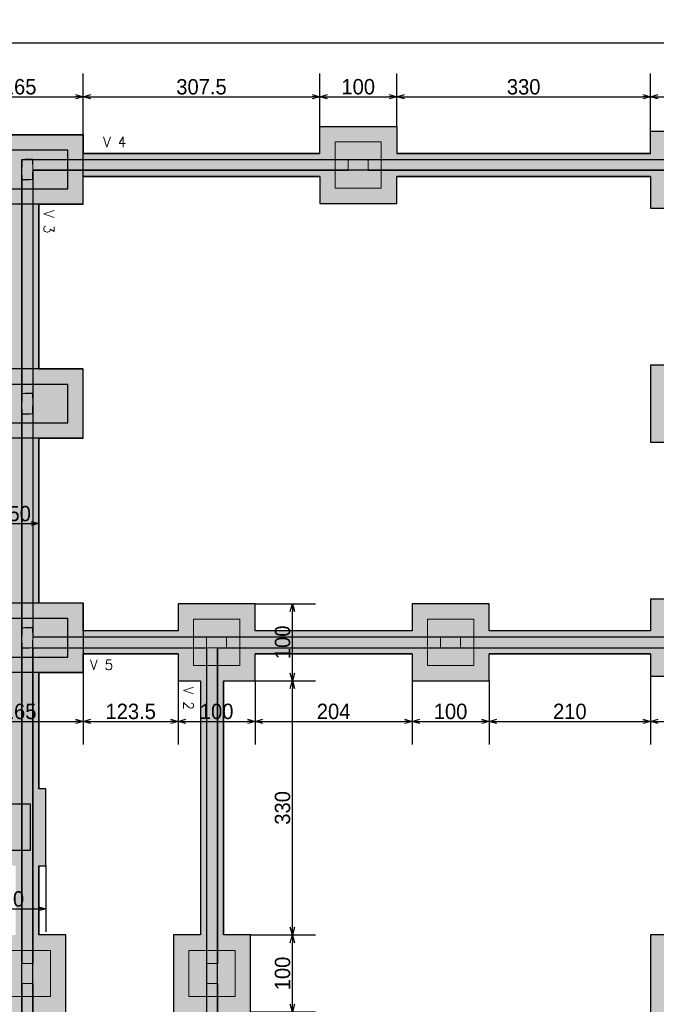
# Model space of a CAD drawing. Header units: millimetres. Extents: x -24 to 384, y -54 to 92.
# Tile 65 of 75: x 237.31 to 245.59, y 72.34 to 85.13. Entities that reach past the tile are written whole.
import ezdxf
from ezdxf.enums import TextEntityAlignment as Align

# ---------------------------------------------------------------- set-up
doc = ezdxf.new("R2010")
doc.units = ezdxf.units.MM
doc.linetypes.add('ACAD_ISO03W100', pattern=[30, 12, -18])
for name, color, linetype, lineweight in [('BL_CONTORNO', 6, 'Continuous', 9), ('PILAR_RET', 2, 'Continuous', 9), ('VIG_REF_VIGAS', 3, 'Continuous', 0)]:
    doc.layers.add(name, color=color, linetype=linetype, lineweight=lineweight)
doc.styles.add('CYPETXT', font='romans', dxfattribs={"height": 0.2})
doc.styles.add('GULIM', font='Gulim.ttf')
doc.dimstyles.new('GULIM-100', dxfattribs={"dimtxt": 0.2, "dimasz": 0.1, "dimexe": 0.3, "dimexo": 0, "dimgap": 0.025, "dimtad": 1, "dimdec": 1, "dimlfac": 100, "dimzin": 12, "dimdsep": 46, "dimtxsty": 'GULIM', "dimblk": 'OPEN30', "dimcen": 0, "dimclrd": 152, "dimclre": 152, "dimclrt": 152, "dimaunit": 1, "dimadec": 0, "dimazin": 0, "dimtfac": 1.875, "dimtdec": 1, "dimtmove": 2, "dimatfit": 3, "dimldrblk": 'OPEN30', "dimfxl": 0, "dimtolj": 1, "dimtzin": 12, "dimlwd": -1, "dimarcsym": 0})

# ---------------------------------------------------------------- blocks, each defined once
blk = doc.blocks.new('_Open30')
at = {"color": 0, "linetype": 'ByBlock', "lineweight": -2}
for p, q in [((-1, 0.27), (0, 0)), ((0, 0), (-1, -0.27)), ((0, 0), (-1, 0))]:
    blk.add_line(p, q, dxfattribs=at)
blk = doc.blocks.new('*D367')
at = {"color": 152, "lineweight": -2, "transparency": 16777216}
for p, q in [((236.487, 83.632), (236.487, 84.428)), ((238.137, 82.732), (238.137, 84.428))]:
    blk.add_line(p, q, dxfattribs=at)
at = {"color": 152, "transparency": 16777216}
blk.add_line((236.587, 84.128), (238.037, 84.128), dxfattribs=at)
at = {"layer": 'Defpoints', "color": 0, "transparency": 16777216}
for p in [(238.137, 84.128), (236.487, 83.632), (238.137, 82.732)]:
    blk.add_point(p, dxfattribs=at)
at = {"color": 152, "transparency": 16777216, "xscale": 0.1, "yscale": 0.1, "zscale": 0.1, "rotation": 180}
blk.add_blockref('_Open30', (236.487, 84.128), dxfattribs=at)
at = {"color": 152, "transparency": 16777216, "xscale": 0.1, "yscale": 0.1, "zscale": 0.1}
blk.add_blockref('_Open30', (238.137, 84.128), dxfattribs=at)
at = {"color": 152, "transparency": 16777216, "insert": (237.312, 84.256), "char_height": 0.2, "attachment_point": 5, "style": 'GULIM'}
blk.add_mtext('\\A1;165', dxfattribs=at)
blk = doc.blocks.new('*D494')
at = {"color": 152, "lineweight": -2, "transparency": 16777216}
for p, q in [((238.137, 82.732), (238.137, 84.428)), ((241.212, 83.742), (241.212, 84.428))]:
    blk.add_line(p, q, dxfattribs=at)
at = {"color": 152, "transparency": 16777216}
blk.add_line((238.237, 84.128), (241.112, 84.128), dxfattribs=at)
at = {"layer": 'Defpoints', "color": 0, "transparency": 16777216}
for p in [(241.212, 84.128), (241.212, 83.742), (238.137, 82.732)]:
    blk.add_point(p, dxfattribs=at)
at = {"color": 152, "transparency": 16777216, "xscale": 0.1, "yscale": 0.1, "zscale": 0.1, "rotation": 180}
blk.add_blockref('_Open30', (238.137, 84.128), dxfattribs=at)
at = {"color": 152, "transparency": 16777216, "xscale": 0.1, "yscale": 0.1, "zscale": 0.1}
blk.add_blockref('_Open30', (241.212, 84.128), dxfattribs=at)
at = {"color": 152, "transparency": 16777216, "insert": (239.675, 84.255), "char_height": 0.2, "attachment_point": 5, "style": 'GULIM'}
blk.add_mtext('\\A1;307.5', dxfattribs=at)
blk = doc.blocks.new('*D495')
at = {"color": 152, "lineweight": -2, "transparency": 16777216}
for p, q in [((241.212, 83.742), (241.212, 84.428)), ((242.212, 83.742), (242.212, 84.428))]:
    blk.add_line(p, q, dxfattribs=at)
at = {"color": 152, "transparency": 16777216}
blk.add_line((241.312, 84.128), (242.112, 84.128), dxfattribs=at)
at = {"layer": 'Defpoints', "color": 0, "transparency": 16777216}
for p in [(242.212, 84.128), (241.212, 83.742), (242.212, 83.742)]:
    blk.add_point(p, dxfattribs=at)
at = {"color": 152, "transparency": 16777216, "xscale": 0.1, "yscale": 0.1, "zscale": 0.1, "rotation": 180}
blk.add_blockref('_Open30', (241.212, 84.128), dxfattribs=at)
at = {"color": 152, "transparency": 16777216, "xscale": 0.1, "yscale": 0.1, "zscale": 0.1}
blk.add_blockref('_Open30', (242.212, 84.128), dxfattribs=at)
at = {"color": 152, "transparency": 16777216, "insert": (241.712, 84.256), "char_height": 0.2, "attachment_point": 5, "style": 'GULIM'}
blk.add_mtext('\\A1;100', dxfattribs=at)
blk = doc.blocks.new('*D496')
at = {"color": 152, "lineweight": -2, "transparency": 16777216}
for p, q in [((242.212, 83.742), (242.212, 84.428)), ((245.512, 83.682), (245.512, 84.428))]:
    blk.add_line(p, q, dxfattribs=at)
at = {"color": 152, "transparency": 16777216}
blk.add_line((242.312, 84.128), (245.412, 84.128), dxfattribs=at)
at = {"layer": 'Defpoints', "color": 0, "transparency": 16777216}
for p in [(245.512, 84.128), (242.212, 83.742), (245.512, 83.682)]:
    blk.add_point(p, dxfattribs=at)
at = {"color": 152, "transparency": 16777216, "xscale": 0.1, "yscale": 0.1, "zscale": 0.1, "rotation": 180}
blk.add_blockref('_Open30', (242.212, 84.128), dxfattribs=at)
at = {"color": 152, "transparency": 16777216, "xscale": 0.1, "yscale": 0.1, "zscale": 0.1}
blk.add_blockref('_Open30', (245.512, 84.128), dxfattribs=at)
at = {"color": 152, "transparency": 16777216, "insert": (243.862, 84.255), "char_height": 0.2, "attachment_point": 5, "style": 'GULIM'}
blk.add_mtext('\\A1;330', dxfattribs=at)
blk = doc.blocks.new('*D497')
at = {"color": 152, "lineweight": -2, "transparency": 16777216}
for p, q in [((245.512, 83.682), (245.512, 84.428)), ((246.512, 83.682), (246.512, 84.428))]:
    blk.add_line(p, q, dxfattribs=at)
at = {"color": 152, "transparency": 16777216}
blk.add_line((245.612, 84.128), (246.412, 84.128), dxfattribs=at)
at = {"layer": 'Defpoints', "color": 0, "transparency": 16777216}
for p in [(246.512, 84.128), (245.512, 83.682), (246.512, 83.682)]:
    blk.add_point(p, dxfattribs=at)
at = {"color": 152, "transparency": 16777216, "xscale": 0.1, "yscale": 0.1, "zscale": 0.1, "rotation": 180}
blk.add_blockref('_Open30', (245.512, 84.128), dxfattribs=at)
at = {"color": 152, "transparency": 16777216, "xscale": 0.1, "yscale": 0.1, "zscale": 0.1}
blk.add_blockref('_Open30', (246.512, 84.128), dxfattribs=at)
at = {"color": 152, "transparency": 16777216, "insert": (246.012, 84.256), "char_height": 0.2, "attachment_point": 5, "style": 'GULIM'}
blk.add_mtext('\\A1;100', dxfattribs=at)
blk = doc.blocks.new('*D368')
at = {"color": 152, "lineweight": -2, "transparency": 16777216}
for p, q in [((202.312, 83.682), (202.312, 85.128)), ((246.512, 83.682), (246.512, 85.128))]:
    blk.add_line(p, q, dxfattribs=at)
at = {"color": 152, "transparency": 16777216}
blk.add_line((202.412, 84.828), (246.412, 84.828), dxfattribs=at)
at = {"layer": 'Defpoints', "color": 0, "transparency": 16777216}
for p in [(246.512, 84.828), (202.312, 83.682), (246.512, 83.682)]:
    blk.add_point(p, dxfattribs=at)
at = {"color": 152, "transparency": 16777216, "xscale": 0.1, "yscale": 0.1, "zscale": 0.1, "rotation": 180}
blk.add_blockref('_Open30', (202.312, 84.828), dxfattribs=at)
at = {"color": 152, "transparency": 16777216, "xscale": 0.1, "yscale": 0.1, "zscale": 0.1}
blk.add_blockref('_Open30', (246.512, 84.828), dxfattribs=at)
at = {"color": 152, "transparency": 16777216, "insert": (224.412, 84.955), "char_height": 0.2, "attachment_point": 5, "style": 'GULIM'}
blk.add_mtext('\\A1;4420', dxfattribs=at)
blk = doc.blocks.new('*D424')
at = {"color": 152, "lineweight": -2, "transparency": 16777216}
for p, q in [((238.137, 76.652), (235.628, 76.652)), ((236.652, 75.142), (235.628, 75.142))]:
    blk.add_line(p, q, dxfattribs=at)
at = {"color": 152, "transparency": 16777216}
blk.add_line((235.928, 75.242), (235.928, 76.552), dxfattribs=at)
at = {"layer": 'Defpoints', "color": 0, "transparency": 16777216}
for p in [(235.928, 76.652), (238.137, 76.652), (236.652, 75.142)]:
    blk.add_point(p, dxfattribs=at)
at = {"color": 152, "transparency": 16777216, "xscale": 0.1, "yscale": 0.1, "zscale": 0.1}
for p, rotation in [((235.928, 76.652), 90), ((235.928, 75.142), 270)]:
    blk.add_blockref('_Open30', p, dxfattribs=dict(at, rotation=rotation))
at = {"color": 152, "transparency": 16777216, "insert": (235.801, 75.897), "char_height": 0.2, "attachment_point": 5, "rotation": 90, "style": 'GULIM'}
blk.add_mtext('\\A1;151', dxfattribs=at)
blk = doc.blocks.new('*D425')
at = {"color": 152, "lineweight": -2, "transparency": 16777216}
for p, q in [((238.137, 77.552), (235.628, 77.552)), ((236.487, 76.652), (235.628, 76.652))]:
    blk.add_line(p, q, dxfattribs=at)
at = {"color": 152, "transparency": 16777216}
blk.add_line((235.928, 76.752), (235.928, 77.452), dxfattribs=at)
at = {"layer": 'Defpoints', "color": 0, "transparency": 16777216}
for p in [(235.928, 77.552), (238.137, 77.552), (236.487, 76.652)]:
    blk.add_point(p, dxfattribs=at)
at = {"color": 152, "transparency": 16777216, "xscale": 0.1, "yscale": 0.1, "zscale": 0.1}
for p, rotation in [((235.928, 77.552), 90), ((235.928, 76.652), 270)]:
    blk.add_blockref('_Open30', p, dxfattribs=dict(at, rotation=rotation))
at = {"color": 152, "transparency": 16777216, "insert": (235.801, 77.102), "char_height": 0.2, "attachment_point": 5, "rotation": 90, "style": 'GULIM'}
blk.add_mtext('\\A1;90', dxfattribs=at)
blk = doc.blocks.new('*D426')
at = {"color": 152, "lineweight": -2, "transparency": 16777216}
for p, q in [((238.137, 79.692), (235.628, 79.692)), ((236.487, 77.552), (235.628, 77.552))]:
    blk.add_line(p, q, dxfattribs=at)
at = {"color": 152, "transparency": 16777216}
blk.add_line((235.928, 77.652), (235.928, 79.592), dxfattribs=at)
at = {"layer": 'Defpoints', "color": 0, "transparency": 16777216}
for p in [(235.928, 79.692), (238.137, 79.692), (236.487, 77.552)]:
    blk.add_point(p, dxfattribs=at)
at = {"color": 152, "transparency": 16777216, "xscale": 0.1, "yscale": 0.1, "zscale": 0.1}
for p, rotation in [((235.928, 79.692), 90), ((235.928, 77.552), 270)]:
    blk.add_blockref('_Open30', p, dxfattribs=dict(at, rotation=rotation))
at = {"color": 152, "transparency": 16777216, "insert": (235.801, 78.622), "char_height": 0.2, "attachment_point": 5, "rotation": 90, "style": 'GULIM'}
blk.add_mtext('\\A1;214', dxfattribs=at)
blk = doc.blocks.new('*D427')
at = {"color": 152, "lineweight": -2, "transparency": 16777216}
for p, q in [((238.137, 80.592), (235.628, 80.592)), ((236.487, 79.692), (235.628, 79.692))]:
    blk.add_line(p, q, dxfattribs=at)
at = {"color": 152, "transparency": 16777216}
blk.add_line((235.928, 79.792), (235.928, 80.492), dxfattribs=at)
at = {"layer": 'Defpoints', "color": 0, "transparency": 16777216}
for p in [(235.928, 80.592), (238.137, 80.592), (236.487, 79.692)]:
    blk.add_point(p, dxfattribs=at)
at = {"color": 152, "transparency": 16777216, "xscale": 0.1, "yscale": 0.1, "zscale": 0.1}
for p, rotation in [((235.928, 80.592), 90), ((235.928, 79.692), 270)]:
    blk.add_blockref('_Open30', p, dxfattribs=dict(at, rotation=rotation))
at = {"color": 152, "transparency": 16777216, "insert": (235.801, 80.142), "char_height": 0.2, "attachment_point": 5, "rotation": 90, "style": 'GULIM'}
blk.add_mtext('\\A1;90', dxfattribs=at)
blk = doc.blocks.new('*D428')
at = {"color": 152, "lineweight": -2, "transparency": 16777216}
for p, q in [((238.137, 82.732), (235.628, 82.732)), ((236.487, 80.592), (235.628, 80.592))]:
    blk.add_line(p, q, dxfattribs=at)
at = {"color": 152, "transparency": 16777216}
blk.add_line((235.928, 80.692), (235.928, 82.632), dxfattribs=at)
at = {"layer": 'Defpoints', "color": 0, "transparency": 16777216}
for p in [(235.928, 82.732), (238.137, 82.732), (236.487, 80.592)]:
    blk.add_point(p, dxfattribs=at)
at = {"color": 152, "transparency": 16777216, "xscale": 0.1, "yscale": 0.1, "zscale": 0.1}
for p, rotation in [((235.928, 82.732), 90), ((235.928, 80.592), 270)]:
    blk.add_blockref('_Open30', p, dxfattribs=dict(at, rotation=rotation))
at = {"color": 152, "transparency": 16777216, "insert": (235.801, 81.662), "char_height": 0.2, "attachment_point": 5, "rotation": 90, "style": 'GULIM'}
blk.add_mtext('\\A1;214', dxfattribs=at)
blk = doc.blocks.new('*D429')
at = {"color": 152, "lineweight": -2, "transparency": 16777216}
for p, q in [((238.137, 83.632), (235.628, 83.632)), ((236.487, 82.732), (235.628, 82.732))]:
    blk.add_line(p, q, dxfattribs=at)
at = {"color": 152, "transparency": 16777216}
blk.add_line((235.928, 82.832), (235.928, 83.532), dxfattribs=at)
at = {"layer": 'Defpoints', "color": 0, "transparency": 16777216}
for p in [(235.928, 83.632), (238.137, 83.632), (236.487, 82.732)]:
    blk.add_point(p, dxfattribs=at)
at = {"color": 152, "transparency": 16777216, "xscale": 0.1, "yscale": 0.1, "zscale": 0.1}
for p, rotation in [((235.928, 83.632), 90), ((235.928, 82.732), 270)]:
    blk.add_blockref('_Open30', p, dxfattribs=dict(at, rotation=rotation))
at = {"color": 152, "transparency": 16777216, "insert": (235.801, 83.182), "char_height": 0.2, "attachment_point": 5, "rotation": 90, "style": 'GULIM'}
blk.add_mtext('\\A1;90', dxfattribs=at)
blk = doc.blocks.new('*D451')
at = {"color": 152, "lineweight": -2, "transparency": 16777216}
for p, q in [((236.487, 77.552), (236.487, 75.716)), ((238.137, 76.652), (238.137, 75.716))]:
    blk.add_line(p, q, dxfattribs=at)
at = {"color": 152, "transparency": 16777216}
blk.add_line((236.587, 76.016), (238.037, 76.016), dxfattribs=at)
at = {"layer": 'Defpoints', "color": 0, "transparency": 16777216}
for p in [(236.487, 77.552), (238.137, 76.652), (238.137, 76.016)]:
    blk.add_point(p, dxfattribs=at)
at = {"color": 152, "transparency": 16777216, "xscale": 0.1, "yscale": 0.1, "zscale": 0.1, "rotation": 180}
blk.add_blockref('_Open30', (236.487, 76.016), dxfattribs=at)
at = {"color": 152, "transparency": 16777216, "xscale": 0.1, "yscale": 0.1, "zscale": 0.1}
blk.add_blockref('_Open30', (238.137, 76.016), dxfattribs=at)
at = {"color": 152, "transparency": 16777216, "insert": (237.312, 76.144), "char_height": 0.2, "attachment_point": 5, "style": 'GULIM'}
blk.add_mtext('\\A1;165', dxfattribs=at)
blk = doc.blocks.new('*D452')
at = {"color": 152, "lineweight": -2, "transparency": 16777216}
for p, q in [((238.137, 77.552), (238.137, 75.716)), ((239.372, 76.542), (239.372, 75.716))]:
    blk.add_line(p, q, dxfattribs=at)
at = {"color": 152, "transparency": 16777216}
blk.add_line((238.237, 76.016), (239.272, 76.016), dxfattribs=at)
at = {"layer": 'Defpoints', "color": 0, "transparency": 16777216}
for p in [(238.137, 77.552), (239.372, 76.542), (239.372, 76.016)]:
    blk.add_point(p, dxfattribs=at)
at = {"color": 152, "transparency": 16777216, "xscale": 0.1, "yscale": 0.1, "zscale": 0.1, "rotation": 180}
blk.add_blockref('_Open30', (238.137, 76.016), dxfattribs=at)
at = {"color": 152, "transparency": 16777216, "xscale": 0.1, "yscale": 0.1, "zscale": 0.1}
blk.add_blockref('_Open30', (239.372, 76.016), dxfattribs=at)
at = {"color": 152, "transparency": 16777216, "insert": (238.755, 76.144), "char_height": 0.2, "attachment_point": 5, "style": 'GULIM'}
blk.add_mtext('\\A1;123.5', dxfattribs=at)
blk = doc.blocks.new('*D453')
at = {"color": 152, "lineweight": -2, "transparency": 16777216}
for p, q in [((239.372, 76.542), (239.372, 75.716)), ((240.372, 76.542), (240.372, 75.716))]:
    blk.add_line(p, q, dxfattribs=at)
at = {"color": 152, "transparency": 16777216}
blk.add_line((239.472, 76.016), (240.272, 76.016), dxfattribs=at)
at = {"layer": 'Defpoints', "color": 0, "transparency": 16777216}
for p in [(239.372, 76.542), (240.372, 76.542), (240.372, 76.016)]:
    blk.add_point(p, dxfattribs=at)
at = {"color": 152, "transparency": 16777216, "xscale": 0.1, "yscale": 0.1, "zscale": 0.1, "rotation": 180}
blk.add_blockref('_Open30', (239.372, 76.016), dxfattribs=at)
at = {"color": 152, "transparency": 16777216, "xscale": 0.1, "yscale": 0.1, "zscale": 0.1}
blk.add_blockref('_Open30', (240.372, 76.016), dxfattribs=at)
at = {"color": 152, "transparency": 16777216, "insert": (239.872, 76.144), "char_height": 0.2, "attachment_point": 5, "style": 'GULIM'}
blk.add_mtext('\\A1;100', dxfattribs=at)
blk = doc.blocks.new('*D454')
at = {"color": 152, "lineweight": -2, "transparency": 16777216}
for p, q in [((240.372, 76.542), (240.372, 75.716)), ((242.412, 76.542), (242.412, 75.716))]:
    blk.add_line(p, q, dxfattribs=at)
at = {"color": 152, "transparency": 16777216}
blk.add_line((240.472, 76.016), (242.312, 76.016), dxfattribs=at)
at = {"layer": 'Defpoints', "color": 0, "transparency": 16777216}
for p in [(240.372, 76.542), (242.412, 76.542), (242.412, 76.016)]:
    blk.add_point(p, dxfattribs=at)
at = {"color": 152, "transparency": 16777216, "xscale": 0.1, "yscale": 0.1, "zscale": 0.1, "rotation": 180}
blk.add_blockref('_Open30', (240.372, 76.016), dxfattribs=at)
at = {"color": 152, "transparency": 16777216, "xscale": 0.1, "yscale": 0.1, "zscale": 0.1}
blk.add_blockref('_Open30', (242.412, 76.016), dxfattribs=at)
at = {"color": 152, "transparency": 16777216, "insert": (241.392, 76.144), "char_height": 0.2, "attachment_point": 5, "style": 'GULIM'}
blk.add_mtext('\\A1;204', dxfattribs=at)
blk = doc.blocks.new('*D455')
at = {"color": 152, "lineweight": -2, "transparency": 16777216}
for p, q in [((242.412, 76.542), (242.412, 75.716)), ((243.412, 76.542), (243.412, 75.716))]:
    blk.add_line(p, q, dxfattribs=at)
at = {"color": 152, "transparency": 16777216}
blk.add_line((242.512, 76.016), (243.312, 76.016), dxfattribs=at)
at = {"layer": 'Defpoints', "color": 0, "transparency": 16777216}
for p in [(242.412, 76.542), (243.412, 76.542), (243.412, 76.016)]:
    blk.add_point(p, dxfattribs=at)
at = {"color": 152, "transparency": 16777216, "xscale": 0.1, "yscale": 0.1, "zscale": 0.1, "rotation": 180}
blk.add_blockref('_Open30', (242.412, 76.016), dxfattribs=at)
at = {"color": 152, "transparency": 16777216, "xscale": 0.1, "yscale": 0.1, "zscale": 0.1}
blk.add_blockref('_Open30', (243.412, 76.016), dxfattribs=at)
at = {"color": 152, "transparency": 16777216, "insert": (242.912, 76.144), "char_height": 0.2, "attachment_point": 5, "style": 'GULIM'}
blk.add_mtext('\\A1;100', dxfattribs=at)
blk = doc.blocks.new('*D456')
at = {"color": 152, "lineweight": -2, "transparency": 16777216}
for p, q in [((245.512, 76.602), (245.512, 75.716)), ((243.412, 76.542), (243.412, 75.716))]:
    blk.add_line(p, q, dxfattribs=at)
at = {"color": 152, "transparency": 16777216}
blk.add_line((243.512, 76.016), (245.412, 76.016), dxfattribs=at)
at = {"layer": 'Defpoints', "color": 0, "transparency": 16777216}
for p in [(245.512, 76.602), (243.412, 76.542), (245.512, 76.016)]:
    blk.add_point(p, dxfattribs=at)
at = {"color": 152, "transparency": 16777216, "xscale": 0.1, "yscale": 0.1, "zscale": 0.1, "rotation": 180}
blk.add_blockref('_Open30', (243.412, 76.016), dxfattribs=at)
at = {"color": 152, "transparency": 16777216, "xscale": 0.1, "yscale": 0.1, "zscale": 0.1}
blk.add_blockref('_Open30', (245.512, 76.016), dxfattribs=at)
at = {"color": 152, "transparency": 16777216, "insert": (244.462, 76.144), "char_height": 0.2, "attachment_point": 5, "style": 'GULIM'}
blk.add_mtext('\\A1;210', dxfattribs=at)
blk = doc.blocks.new('*D457')
at = {"color": 152, "lineweight": -2, "transparency": 16777216}
for p, q in [((245.512, 76.602), (245.512, 75.716)), ((246.512, 76.602), (246.512, 75.716))]:
    blk.add_line(p, q, dxfattribs=at)
at = {"color": 152, "transparency": 16777216}
blk.add_line((245.612, 76.016), (246.412, 76.016), dxfattribs=at)
at = {"layer": 'Defpoints', "color": 0, "transparency": 16777216}
for p in [(245.512, 76.602), (246.512, 76.602), (246.512, 76.016)]:
    blk.add_point(p, dxfattribs=at)
at = {"color": 152, "transparency": 16777216, "xscale": 0.1, "yscale": 0.1, "zscale": 0.1, "rotation": 180}
blk.add_blockref('_Open30', (245.512, 76.016), dxfattribs=at)
at = {"color": 152, "transparency": 16777216, "xscale": 0.1, "yscale": 0.1, "zscale": 0.1}
blk.add_blockref('_Open30', (246.512, 76.016), dxfattribs=at)
at = {"color": 152, "transparency": 16777216, "insert": (246.012, 76.144), "char_height": 0.2, "attachment_point": 5, "style": 'GULIM'}
blk.add_mtext('\\A1;100', dxfattribs=at)
blk = doc.blocks.new('*D474')
at = {"color": 152, "lineweight": -2, "transparency": 16777216}
for p, q in [((236.652, 74.142), (236.652, 73.281)), ((237.652, 74.142), (237.652, 73.281))]:
    blk.add_line(p, q, dxfattribs=at)
at = {"color": 152, "transparency": 16777216}
blk.add_line((236.752, 73.581), (237.552, 73.581), dxfattribs=at)
at = {"layer": 'Defpoints', "color": 0, "transparency": 16777216}
for p in [(236.652, 74.142), (237.652, 74.142), (237.652, 73.581)]:
    blk.add_point(p, dxfattribs=at)
at = {"color": 152, "transparency": 16777216, "xscale": 0.1, "yscale": 0.1, "zscale": 0.1, "rotation": 180}
blk.add_blockref('_Open30', (236.652, 73.581), dxfattribs=at)
at = {"color": 152, "transparency": 16777216, "xscale": 0.1, "yscale": 0.1, "zscale": 0.1}
blk.add_blockref('_Open30', (237.652, 73.581), dxfattribs=at)
at = {"color": 152, "transparency": 16777216, "insert": (237.152, 73.709), "char_height": 0.2, "attachment_point": 5, "style": 'GULIM'}
blk.add_mtext('\\A1;100', dxfattribs=at)
blk = doc.blocks.new('*D481')
at = {"color": 152, "lineweight": -2, "transparency": 16777216}
for p, q in [((240.312, 73.242), (241.156, 73.242)), ((240.312, 72.242), (241.156, 72.242))]:
    blk.add_line(p, q, dxfattribs=at)
at = {"color": 152, "transparency": 16777216}
blk.add_line((240.856, 72.342), (240.856, 73.142), dxfattribs=at)
at = {"layer": 'Defpoints', "color": 0, "transparency": 16777216}
for p in [(240.312, 73.242), (240.856, 73.242), (240.312, 72.242)]:
    blk.add_point(p, dxfattribs=at)
at = {"color": 152, "transparency": 16777216, "xscale": 0.1, "yscale": 0.1, "zscale": 0.1}
for p, rotation in [((240.856, 73.242), 90), ((240.856, 72.242), 270)]:
    blk.add_blockref('_Open30', p, dxfattribs=dict(at, rotation=rotation))
at = {"color": 152, "transparency": 16777216, "insert": (240.729, 72.742), "char_height": 0.2, "attachment_point": 5, "rotation": 90, "style": 'GULIM'}
blk.add_mtext('\\A1;100', dxfattribs=at)
blk = doc.blocks.new('*D482')
at = {"color": 152, "lineweight": -2, "transparency": 16777216}
for p, q in [((240.372, 76.542), (241.156, 76.542)), ((240.312, 73.242), (241.156, 73.242))]:
    blk.add_line(p, q, dxfattribs=at)
at = {"color": 152, "transparency": 16777216}
blk.add_line((240.856, 73.342), (240.856, 76.442), dxfattribs=at)
at = {"layer": 'Defpoints', "color": 0, "transparency": 16777216}
for p in [(240.372, 76.542), (240.856, 76.542), (240.312, 73.242)]:
    blk.add_point(p, dxfattribs=at)
at = {"color": 152, "transparency": 16777216, "xscale": 0.1, "yscale": 0.1, "zscale": 0.1}
for p, rotation in [((240.856, 76.542), 90), ((240.856, 73.242), 270)]:
    blk.add_blockref('_Open30', p, dxfattribs=dict(at, rotation=rotation))
at = {"color": 152, "transparency": 16777216, "insert": (240.729, 74.892), "char_height": 0.2, "attachment_point": 5, "rotation": 90, "style": 'GULIM'}
blk.add_mtext('\\A1;330', dxfattribs=at)
blk = doc.blocks.new('*D483')
at = {"color": 152, "lineweight": -2, "transparency": 16777216}
for p, q in [((240.372, 77.542), (241.156, 77.542)), ((240.372, 76.542), (241.156, 76.542))]:
    blk.add_line(p, q, dxfattribs=at)
at = {"color": 152, "transparency": 16777216}
blk.add_line((240.856, 76.642), (240.856, 77.442), dxfattribs=at)
at = {"layer": 'Defpoints', "color": 0, "transparency": 16777216}
for p in [(240.372, 77.542), (240.856, 77.542), (240.372, 76.542)]:
    blk.add_point(p, dxfattribs=at)
at = {"color": 152, "transparency": 16777216, "xscale": 0.1, "yscale": 0.1, "zscale": 0.1}
for p, rotation in [((240.856, 77.542), 90), ((240.856, 76.542), 270)]:
    blk.add_blockref('_Open30', p, dxfattribs=dict(at, rotation=rotation))
at = {"color": 152, "transparency": 16777216, "insert": (240.729, 77.042), "char_height": 0.2, "attachment_point": 5, "rotation": 90, "style": 'GULIM'}
blk.add_mtext('\\A1;100', dxfattribs=at)
blk = doc.blocks.new('*D501')
at = {"color": 152, "lineweight": -2, "transparency": 16777216}
for p, q in [((237.062, 78.394), (237.062, 78.885)), ((237.562, 78.394), (237.562, 78.885))]:
    blk.add_line(p, q, dxfattribs=at)
at = {"color": 152, "transparency": 16777216}
blk.add_line((237.162, 78.585), (237.462, 78.585), dxfattribs=at)
at = {"layer": 'Defpoints', "color": 0, "transparency": 16777216}
for p in [(237.562, 78.585), (237.062, 78.394), (237.562, 78.394)]:
    blk.add_point(p, dxfattribs=at)
at = {"color": 152, "transparency": 16777216, "xscale": 0.1, "yscale": 0.1, "zscale": 0.1, "rotation": 180}
blk.add_blockref('_Open30', (237.062, 78.585), dxfattribs=at)
at = {"color": 152, "transparency": 16777216, "xscale": 0.1, "yscale": 0.1, "zscale": 0.1}
blk.add_blockref('_Open30', (237.562, 78.585), dxfattribs=at)
at = {"color": 152, "transparency": 16777216, "insert": (237.312, 78.713), "char_height": 0.2, "attachment_point": 5, "style": 'GULIM'}
blk.add_mtext('\\A1;50', dxfattribs=at)

msp = doc.modelspace()

# ---------------------------------------------------------------- hatches: boundary and pattern name
h = msp.add_hatch(color=11)
h.dxf.hatch_style = 1
h.paths.add_polyline_path([(202.7422, 83.3116), (237.2822, 83.3116), (237.2822, 74.5716), (202.7422, 74.5716)], flags=16)
h.paths.add_polyline_path([(202.3122, 83.6816), (203.3122, 83.6816), (203.3122, 83.3916), (206.6122, 83.3916), (206.6122, 83.7416), (207.6122, 83.7416), (207.6122, 83.3916), (210.9122, 83.3916), (210.9122, 83.6816), (211.9122, 83.6816), (211.9122, 83.3916), (215.2122, 83.3916), (215.2122, 83.7416), (216.2122, 83.7416), (216.2122, 83.3916), (219.5122, 83.3916), (219.5122, 83.6816), (220.5122, 83.6816), (220.5122, 83.3916), (223.8122, 83.3916), (223.8122, 83.7416), (224.8122, 83.7416), (224.8122, 83.3916), (228.1122, 83.3916), (228.1122, 83.6816), (229.1122, 83.6816), (229.1122, 83.3916), (232.4122, 83.3916), (232.4122, 83.7416), (233.4122, 83.7416), (233.4122, 83.3916), (236.4872, 83.3916), (236.4872, 83.6316), (238.1372, 83.6316), (238.1372, 83.3916), (241.2122, 83.3916), (241.2122, 83.7416), (242.2122, 83.7416), (242.2122, 83.3916), (245.5122, 83.3916), (245.5122, 83.6816), (246.5122, 83.6816), (246.5122, 82.6816), (246.1622, 82.6816), (246.1622, 80.6416), (246.5122, 80.6416), (246.5122, 79.6416), (246.1622, 79.6416), (246.1622, 77.6016), (246.5122, 77.6016), (246.5122, 76.6016), (246.1622, 76.6016), (246.1622, 73.2416), (246.5122, 73.2416), (246.5122, 72.2416), (246.1622, 72.2416), (246.1622, 68.9416), (246.5122, 68.9416), (246.5122, 67.9416), (246.1622, 67.9416), (246.1622, 64.7016), (246.5122, 64.7016), (246.5122, 63.7016), (246.1622, 63.7016), (246.1622, 60.4016), (246.5122, 60.4016), (246.5122, 59.4016), (245.5122, 59.4016), (245.5122, 59.6916), (243.4122, 59.6916), (243.4122, 59.3416), (242.4122, 59.3416), (242.4122, 59.6916), (240.3722, 59.6916), (240.3722, 59.3416), (239.3722, 59.3416), (239.3722, 59.6916), (237.9122, 59.6916), (237.9122, 59.4016), (236.9122, 59.4016), (236.9122, 60.4016), (237.2622, 60.4016), (237.2622, 63.7016), (236.9122, 63.7016), (236.9122, 64.7016), (237.2622, 64.7016), (237.2622, 67.9416), (236.9122, 67.9416), (236.9122, 68.9416), (237.2622, 68.9416), (237.2622, 72.2416), (236.9122, 72.2416), (236.9122, 73.2416), (237.2622, 73.2416), (237.2622, 74.1416), (236.6522, 74.1416), (236.6522, 74.4916), (233.4122, 74.4916), (233.4122, 74.1416), (232.4122, 74.1416), (232.4122, 74.4916), (229.1122, 74.4916), (229.1122, 74.1416), (228.1122, 74.1416), (228.1122, 74.4916), (224.8122, 74.4916), (224.8122, 74.1416), (223.8122, 74.1416), (223.8122, 74.4916), (220.5122, 74.4916), (220.5122, 74.1416), (219.5122, 74.1416), (219.5122, 74.4916), (216.2122, 74.4916), (216.2122, 74.1416), (215.2122, 74.1416), (215.2122, 74.4916), (211.9122, 74.4916), (211.9122, 74.1416), (210.9122, 74.1416), (210.9122, 74.4916), (207.6122, 74.4916), (207.6122, 74.1416), (206.6122, 74.1416), (206.6122, 74.4916), (203.3722, 74.4916), (203.3722, 74.1416), (202.3722, 74.1416), (202.3722, 75.1416), (202.6622, 75.1416), (202.6622, 76.6016), (202.3122, 76.6016), (202.3122, 77.6016), (202.6622, 77.6016), (202.6622, 79.6416), (202.3122, 79.6416), (202.3122, 80.6416), (202.6622, 80.6416), (202.6622, 82.6816), (202.3122, 82.6816)])
h.paths.add_polyline_path([(237.3422, 83.3116), (246.0822, 83.3116), (246.0822, 59.7716), (237.3422, 59.7716)], flags=16)
h = msp.add_hatch(color=254)
h.dxf.hatch_style = 1
h.paths.add_polyline_path([(202.7422, 83.3116), (237.2822, 83.3116), (237.2822, 74.5716), (202.7422, 74.5716)])
h.paths.add_polyline_path([(202.8822, 77.1116), (211.3422, 77.1116), (211.3422, 83.1716), (202.8822, 83.1716)], flags=16)
h.paths.add_polyline_path([(211.4822, 83.1716), (219.9422, 83.1716), (219.9422, 77.1116), (211.4822, 77.1116)], flags=16)
h.paths.add_polyline_path([(237.1422, 74.7116), (202.8822, 74.7116), (202.8822, 76.9716), (237.1422, 76.9716)], flags=16)
h.paths.add_polyline_path([(222.6322, 79.9216), (224.2422, 79.9216), (224.2422, 77.1116), (222.6322, 77.1116)], flags=16)
h.paths.add_polyline_path([(224.3822, 77.1116), (225.9922, 77.1116), (225.9922, 79.9216), (224.3822, 79.9216)], flags=16)
h.paths.add_polyline_path([(220.0822, 83.1716), (224.2422, 83.1716), (224.2422, 80.0616), (222.4922, 80.0616), (222.4922, 77.1116), (220.0822, 77.1116)], flags=16)
h.paths.add_polyline_path([(224.3822, 83.1716), (228.5422, 83.1716), (228.5422, 77.1116), (226.1322, 77.1116), (226.1322, 80.0616), (224.3822, 80.0616)], flags=16)
h.paths.add_polyline_path([(228.6822, 77.1116), (237.1422, 77.1116), (237.1422, 83.1716), (228.6822, 83.1716)], flags=16)
h.paths.add_polyline_path([(237.4822, 77.1116), (245.9422, 77.1116), (245.9422, 83.1716), (237.4822, 83.1716)], flags=16)
h.paths.add_polyline_path([(239.7422, 59.9116), (237.4822, 59.9116), (237.4822, 76.9716), (239.7422, 76.9716)], flags=16)
h.paths.add_polyline_path([(237.3422, 83.3116), (246.0822, 83.3116), (246.0822, 59.7716), (237.3422, 59.7716)])
h.paths.add_polyline_path([(245.9422, 59.9116), (239.8822, 59.9116), (239.8822, 68.3716), (245.9422, 68.3716)], flags=16)
h.paths.add_polyline_path([(239.8822, 76.9716), (245.9422, 76.9716), (245.9422, 68.5116), (239.8822, 68.5116)], flags=16)
h = msp.add_hatch(color=11)
h.dxf.hatch_style = 1
h.paths.add_polyline_path([(237.4822, 77.1116), (245.9422, 77.1116), (245.9422, 83.1716), (237.4822, 83.1716)])
h.paths.add_polyline_path([(237.5622, 82.7316), (238.1372, 82.7316), (238.1372, 83.0916), (241.2122, 83.0916), (241.2122, 82.7416), (242.2122, 82.7416), (242.2122, 83.0916), (245.5122, 83.0916), (245.5122, 82.6816), (245.8622, 82.6816), (245.8622, 80.6416), (245.5122, 80.6416), (245.5122, 79.6416), (245.8622, 79.6416), (245.8622, 77.6016), (245.5122, 77.6016), (245.5122, 77.1916), (243.4122, 77.1916), (243.4122, 77.5416), (242.4122, 77.5416), (242.4122, 77.1916), (240.3722, 77.1916), (240.3722, 77.5416), (239.3722, 77.5416), (239.3722, 77.1916), (238.1372, 77.1916), (238.1372, 77.5516), (237.5622, 77.5516), (237.5622, 79.6916), (238.1372, 79.6916), (238.1372, 80.5916), (237.5622, 80.5916)], flags=16)
h = msp.add_hatch(color=11)
h.dxf.hatch_style = 1
h.paths.add_polyline_path([(239.7422, 59.9116), (237.4822, 59.9116), (237.4822, 76.9716), (239.7422, 76.9716)])
h.paths.add_polyline_path([(237.5622, 76.6516), (238.1372, 76.6516), (238.1372, 76.8916), (239.3722, 76.8916), (239.3722, 76.5416), (239.6622, 76.5416), (239.6622, 73.2416), (239.3122, 73.2416), (239.3122, 72.2416), (239.6622, 72.2416), (239.6622, 68.9416), (239.3722, 68.9416), (239.3722, 67.9416), (239.6622, 67.9416), (239.6622, 64.7016), (239.3122, 64.7016), (239.3122, 63.7016), (239.6622, 63.7016), (239.6622, 60.3416), (239.3722, 60.3416), (239.3722, 59.9916), (237.9122, 59.9916), (237.9122, 60.4016), (237.5622, 60.4016), (237.5622, 63.7016), (237.9122, 63.7016), (237.9122, 64.7016), (237.5622, 64.7016), (237.5622, 67.9416), (237.9122, 67.9416), (237.9122, 68.9416), (237.5622, 68.9416), (237.5622, 72.2416), (237.9122, 72.2416), (237.9122, 73.2416), (237.5622, 73.2416), (237.5622, 74.1416), (237.6522, 74.1416), (237.6522, 75.1416), (237.5622, 75.1416)], flags=16)
h = msp.add_hatch(color=11)
h.dxf.hatch_style = 1
h.paths.add_polyline_path([(239.8822, 76.9716), (245.9422, 76.9716), (245.9422, 68.5116), (239.8822, 68.5116)])
h.paths.add_polyline_path([(239.9622, 76.5416), (240.3722, 76.5416), (240.3722, 76.8916), (242.4122, 76.8916), (242.4122, 76.5416), (243.4122, 76.5416), (243.4122, 76.8916), (245.5122, 76.8916), (245.5122, 76.6016), (245.8622, 76.6016), (245.8622, 73.2416), (245.5122, 73.2416), (245.5122, 72.2416), (245.8622, 72.2416), (245.8622, 68.9416), (245.5122, 68.9416), (245.5122, 68.5916), (243.4122, 68.5916), (243.4122, 68.9416), (242.4122, 68.9416), (242.4122, 68.5916), (240.3722, 68.5916), (240.3722, 68.9416), (239.9622, 68.9416), (239.9622, 72.2416), (240.3122, 72.2416), (240.3122, 73.2416), (239.9622, 73.2416)], flags=16)

# ---------------------------------------------------------------- linework, layer by layer
at = {"color": 1}
for p, q in [((241.2122, 83.3916), (238.1372, 83.3916)), ((245.5122, 83.3916), (242.2122, 83.3916)), ((237.4822, 83.3116), (241.5822, 83.3116)), ((241.8422, 83.3116), (245.9422, 83.3116)), ((237.4822, 83.1716), (241.5822, 83.1716)), ((241.8422, 83.1716), (245.9422, 83.1716)), ((237.3422, 83.0516), (237.3422, 80.2716)), ((237.4822, 83.0516), (237.4822, 80.2716)), ((241.2122, 83.0916), (238.1372, 83.0916)), ((245.5122, 83.0916), (242.2122, 83.0916)), ((237.5622, 82.7316), (237.5622, 80.5916)), ((237.3422, 80.0116), (237.3422, 77.2316)), ((237.4822, 80.0116), (237.4822, 77.2316)), ((237.5622, 79.6916), (237.5622, 77.5516)), ((237.4822, 77.1116), (239.7422, 77.1116)), ((239.3722, 77.1916), (238.1372, 77.1916)), ((240.0022, 77.1116), (242.7822, 77.1116)), ((242.4122, 77.1916), (240.3722, 77.1916)), ((243.0422, 77.1116), (245.9422, 77.1116)), ((245.5122, 77.1916), (243.4122, 77.1916)), ((237.3422, 76.9716), (237.3422, 72.8716)), ((237.4822, 76.9716), (237.4822, 72.8716)), ((237.4822, 76.9716), (239.7422, 76.9716)), ((239.3722, 76.8916), (238.1372, 76.8916)), ((239.7422, 76.9716), (239.7422, 72.8716)), ((239.8822, 76.9716), (239.8822, 72.8716)), ((240.0022, 76.9716), (242.7822, 76.9716)), ((242.4122, 76.8916), (240.3722, 76.8916)), ((243.0422, 76.9716), (245.9422, 76.9716)), ((245.5122, 76.8916), (243.4122, 76.8916)), ((237.5622, 76.6516), (237.5622, 75.1416)), ((239.6622, 76.5416), (239.6622, 73.2416)), ((239.9622, 76.5416), (239.9622, 73.2416)), ((237.5622, 74.1416), (237.5622, 73.2416)), ((237.3422, 72.6116), (237.3422, 68.5716)), ((237.4822, 72.6116), (237.4822, 68.5716)), ((239.7422, 72.6116), (239.7422, 68.5116)), ((239.8822, 72.6116), (239.8822, 68.5116))]:
    msp.add_line(p, q, dxfattribs=at)
at = {"color": 2}
for points in [[(228.1122, 83.6816), (229.1122, 83.6816), (229.1122, 83.3916), (232.4122, 83.3916), (232.4122, 83.7416), (233.4122, 83.7416), (233.4122, 83.3916), (236.4872, 83.3916), (236.4872, 83.6316), (238.1372, 83.6316), (238.1372, 83.3916), (241.2122, 83.3916), (241.2122, 83.7416), (242.2122, 83.7416), (242.2122, 83.3916), (245.5122, 83.3916), (245.5122, 83.6816), (246.5122, 83.6816)], [(245.8622, 77.6016), (245.5122, 77.6016), (245.5122, 77.1916), (243.4122, 77.1916), (243.4122, 77.5416), (242.4122, 77.5416), (242.4122, 77.1916), (240.3722, 77.1916), (240.3722, 77.5416), (239.3722, 77.5416), (239.3722, 77.1916), (238.1372, 77.1916), (238.1372, 77.5516), (237.5622, 77.5516), (237.5622, 79.6916), (238.1372, 79.6916), (238.1372, 80.5916), (237.5622, 80.5916), (237.5622, 82.7316), (238.1372, 82.7316), (238.1372, 83.0916), (241.2122, 83.0916), (241.2122, 82.7416), (242.2122, 82.7416), (242.2122, 83.0916), (245.5122, 83.0916), (245.5122, 82.6816), (245.8622, 82.6816)], [(245.8622, 80.6416), (245.5122, 80.6416), (245.5122, 79.6416), (245.8622, 79.6416)], [(237.9122, 72.2416), (237.9122, 73.2416), (237.5622, 73.2416), (237.5622, 74.1416), (237.6522, 74.1416), (237.6522, 75.1416), (237.5622, 75.1416), (237.5622, 76.6516), (238.1372, 76.6516), (238.1372, 76.8916), (239.3722, 76.8916), (239.3722, 76.5416), (239.6622, 76.5416), (239.6622, 73.2416), (239.3122, 73.2416), (239.3122, 72.2416)], [(240.3122, 72.2416), (240.3122, 73.2416), (239.9622, 73.2416), (239.9622, 76.5416), (240.3722, 76.5416), (240.3722, 76.8916), (242.4122, 76.8916), (242.4122, 76.5416), (243.4122, 76.5416), (243.4122, 76.8916), (245.5122, 76.8916), (245.5122, 76.6016), (245.8622, 76.6016), (245.8622, 73.2416), (245.5122, 73.2416), (245.5122, 72.2416)]]:
    msp.add_lwpolyline(points, dxfattribs=at)
at = {"color": 1}
for points in [[(236.6872, 82.9316), (237.9372, 82.9316), (237.9372, 83.4316), (236.6872, 83.4316), (236.6872, 82.9316)], [(236.6872, 79.8916), (237.9372, 79.8916), (237.9372, 80.3916), (236.6872, 80.3916), (236.6872, 79.8916)], [(236.6872, 76.8516), (237.9372, 76.8516), (237.9372, 77.3516), (236.6872, 77.3516), (236.6872, 76.8516)], [(236.8522, 74.9416), (236.8522, 74.3416), (237.4522, 74.3416), (237.4522, 74.9416), (236.8522, 74.9416)]]:
    msp.add_lwpolyline(points, close=True, dxfattribs=at)
at = {"color": 1, "linetype": 'ACAD_ISO03W100', "ltscale": 0.005}
for points in [[(237.3422, 83.3116), (237.3422, 83.0516), (237.4822, 83.0516), (237.4822, 83.3116), (237.3422, 83.3116)], [(237.3422, 80.2716), (237.3422, 80.0116), (237.4822, 80.0116), (237.4822, 80.2716), (237.3422, 80.2716)], [(237.3422, 77.2316), (237.3422, 76.9716), (237.4822, 76.9716), (237.4822, 77.2316), (237.3422, 77.2316)]]:
    msp.add_lwpolyline(points, close=True, dxfattribs=at)
at = {"color": 3}
for points in [[(237.3422, 83.3116), (246.0822, 83.3116), (246.0822, 59.7716), (237.3422, 59.7716)], [(237.4822, 77.1116), (245.9422, 77.1116), (245.9422, 83.1716), (237.4822, 83.1716)], [(239.7422, 59.9116), (237.4822, 59.9116), (237.4822, 76.9716), (239.7422, 76.9716)], [(239.8822, 76.9716), (245.9422, 76.9716), (245.9422, 68.5116), (239.8822, 68.5116)]]:
    msp.add_lwpolyline(points, close=True, dxfattribs=at)
at = {"layer": 'BL_CONTORNO', "color": 1}
for points in [[(241.4122, 83.5416), (241.4122, 82.9416), (242.0122, 82.9416), (242.0122, 83.5416), (241.4122, 83.5416)], [(239.5722, 77.3416), (239.5722, 76.7416), (240.1722, 76.7416), (240.1722, 77.3416), (239.5722, 77.3416)], [(242.6122, 77.3416), (242.6122, 76.7416), (243.2122, 76.7416), (243.2122, 77.3416), (242.6122, 77.3416)], [(237.1122, 73.0416), (237.1122, 72.4416), (237.7122, 72.4416), (237.7122, 73.0416), (237.1122, 73.0416)], [(239.5122, 73.0416), (239.5122, 72.4416), (240.1122, 72.4416), (240.1122, 73.0416), (239.5122, 73.0416)]]:
    msp.add_lwpolyline(points, close=True, dxfattribs=at)
at = {"layer": 'PILAR_RET', "color": 1}
for points in [[(237.3422, 83.3116), (237.3422, 83.0516), (237.4822, 83.0516), (237.4822, 83.3116), (237.3422, 83.3116)], [(237.3422, 83.3116), (237.3422, 83.0516), (237.4822, 83.0516), (237.4822, 83.3116), (237.3422, 83.3116)], [(241.5822, 83.3116), (241.5822, 83.1716), (241.8422, 83.1716), (241.8422, 83.3116), (241.5822, 83.3116)], [(241.5822, 83.3116), (241.5822, 83.1716), (241.8422, 83.1716), (241.8422, 83.3116), (241.5822, 83.3116)], [(237.3422, 80.2716), (237.3422, 80.0116), (237.4822, 80.0116), (237.4822, 80.2716), (237.3422, 80.2716)], [(237.3422, 80.2716), (237.3422, 80.0116), (237.4822, 80.0116), (237.4822, 80.2716), (237.3422, 80.2716)], [(237.3422, 77.2316), (237.3422, 76.9716), (237.4822, 76.9716), (237.4822, 77.2316), (237.3422, 77.2316)], [(237.3422, 77.2316), (237.3422, 76.9716), (237.4822, 76.9716), (237.4822, 77.2316), (237.3422, 77.2316)], [(239.7422, 77.1116), (239.7422, 76.9716), (240.0022, 76.9716), (240.0022, 77.1116), (239.7422, 77.1116)], [(239.7422, 77.1116), (239.7422, 76.9716), (240.0022, 76.9716), (240.0022, 77.1116), (239.7422, 77.1116)], [(242.7822, 77.1116), (242.7822, 76.9716), (243.0422, 76.9716), (243.0422, 77.1116), (242.7822, 77.1116)], [(242.7822, 77.1116), (242.7822, 76.9716), (243.0422, 76.9716), (243.0422, 77.1116), (242.7822, 77.1116)], [(237.3422, 72.8716), (237.3422, 72.6116), (237.4822, 72.6116), (237.4822, 72.8716), (237.3422, 72.8716)], [(237.3422, 72.8716), (237.3422, 72.6116), (237.4822, 72.6116), (237.4822, 72.8716), (237.3422, 72.8716)], [(239.7422, 72.8716), (239.7422, 72.6116), (239.8822, 72.6116), (239.8822, 72.8716), (239.7422, 72.8716)], [(239.7422, 72.8716), (239.7422, 72.6116), (239.8822, 72.6116), (239.8822, 72.8716), (239.7422, 72.8716)]]:
    msp.add_lwpolyline(points, close=True, dxfattribs=at)

# ---------------------------------------------------------------- texts
at = {"layer": 'VIG_REF_VIGAS', "color": 1, "style": 'CYPETXT'}
for s, width, p, p2 in [('V 4', 0.834474, (238.3963, 83.4734), (238.6983, 83.4734)), ('V 5', 0.849375, (238.2257, 76.6836), (238.5277, 76.6836))]:
    msp.add_text(s, height=0.13333, dxfattribs=dict(at, width=width)).set_placement(p, p2, align=Align.FIT)
at = {"layer": 'VIG_REF_VIGAS', "color": 1, "style": 'CYPETXT', "width": 0.849375}
for s, p, p2 in [('V 3', (237.6259, 82.6552), (237.6259, 82.3532)), ('V 2', (239.4392, 76.4668), (239.4392, 76.1648))]:
    msp.add_text(s, height=0.13333, rotation=270, dxfattribs=at).set_placement(p, p2, align=Align.FIT)

# ---------------------------------------------------------------- dimensions: what is measured, and where the dimension line sits
for base, p1, p2, picture, middle in [((246.5122, 84.8277), (202.3122, 83.6816), (246.5122, 83.6816), '*D368', (224.4122, 84.9554)), ((238.1372, 84.1277), (236.4872, 83.6316), (238.1372, 82.7316), '*D367', (237.3122, 84.2555)), ((241.2122, 84.1277), (238.1372, 82.7316), (241.2122, 83.7416), '*D494', (239.6747, 84.2554)), ((242.2122, 84.1277), (241.2122, 83.7416), (242.2122, 83.7416), '*D495', (241.7122, 84.2555)), ((245.5122, 84.1277), (242.2122, 83.7416), (245.5122, 83.6816), '*D496', (243.8622, 84.2553)), ((246.5122, 84.1277), (245.5122, 83.6816), (246.5122, 83.6816), '*D497', (246.0122, 84.2555)), ((237.5622, 78.5854), (237.0622, 78.394), (237.5622, 78.394), '*D501', (237.3122, 78.7129)), ((238.1372, 76.016), (236.4872, 77.5516), (238.1372, 76.6516), '*D451', (237.3122, 76.1438)), ((239.3722, 76.016), (238.1372, 77.5516), (239.3722, 76.5416), '*D452', (238.7547, 76.1438)), ((245.5122, 76.016), (243.4122, 76.5416), (245.5122, 76.6016), '*D456', (244.4622, 76.1438)), ((246.5122, 76.016), (245.5122, 76.6016), (246.5122, 76.6016), '*D457', (246.0122, 76.1438)), ((240.3722, 76.016), (239.3722, 76.5416), (240.3722, 76.5416), '*D453', (239.8722, 76.1438)), ((242.4122, 76.016), (240.3722, 76.5416), (242.4122, 76.5416), '*D454', (241.3922, 76.1437)), ((243.4122, 76.016), (242.4122, 76.5416), (243.4122, 76.5416), '*D455', (242.9122, 76.1438)), ((237.6522, 73.5808), (236.6522, 74.1416), (237.6522, 74.1416), '*D474', (237.1522, 73.7086))]:
    dim = msp.add_linear_dim(base=base, p1=p1, p2=p2, dimstyle='GULIM-100')
    dim.commit()
    dim.dimension.update_dxf_attribs({"geometry": picture, "text_midpoint": middle})
for base, p1, p2, picture, middle in [((235.9285, 83.6316), (236.4872, 82.7316), (238.1372, 83.6316), '*D429', (235.8009, 83.1816)), ((235.9285, 82.7316), (236.4872, 80.5916), (238.1372, 82.7316), '*D428', (235.8007, 81.6616)), ((235.9285, 80.5916), (236.4872, 79.6916), (238.1372, 80.5916), '*D427', (235.8009, 80.1416)), ((235.9285, 79.6916), (236.4872, 77.5516), (238.1372, 79.6916), '*D426', (235.8007, 78.6216)), ((235.9285, 77.5516), (236.4872, 76.6516), (238.1372, 77.5516), '*D425', (235.8009, 77.1016)), ((240.8565, 77.5416), (240.3722, 76.5416), (240.3722, 77.5416), '*D483', (240.7287, 77.0416)), ((235.9285, 76.6516), (236.6522, 75.1416), (238.1372, 76.6516), '*D424', (235.8007, 75.8966)), ((240.8565, 76.5416), (240.3122, 73.2416), (240.3722, 76.5416), '*D482', (240.729, 74.8916)), ((240.8565, 73.2416), (240.3122, 72.2416), (240.3122, 73.2416), '*D481', (240.7287, 72.7416))]:
    dim = msp.add_linear_dim(base=base, p1=p1, p2=p2, angle=270, dimstyle='GULIM-100')
    dim.commit()
    dim.dimension.update_dxf_attribs({"geometry": picture, "text_midpoint": middle})

doc.saveas('drawing.dxf')
